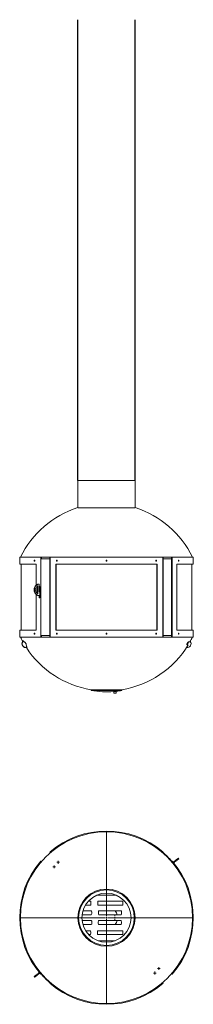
# Model space of a CAD drawing. Header units: millimetres. Extents: x 1156 to 1792, y 1738 to 5352.
import ezdxf

# ---------------------------------------------------------------- set-up
doc = ezdxf.new("R2010")
doc.units = ezdxf.units.MM

# ---------------------------------------------------------------- blocks, each defined once
blk = doc.blocks.new('SW_CENTERMARKSYMBOL_0')
at = {"color": 0, "linetype": 'Continuous', "lineweight": 0}
for p, q in [((0, 5), (0, 317.5)), ((-5, 0), (-317.5, 0)), ((0, 0), (-2.5, 0)), ((0, 0), (0, 2.5)), ((0, 0), (0, -2.5)), ((0, 0), (2.5, 0)), ((5, 0), (317.5, 0)), ((0, -5), (0, -317.5))]:
    blk.add_line(p, q, dxfattribs=at)
blk = doc.blocks.new('SW_CENTERMARKSYMBOL_1')
at = {"color": 0, "linetype": 'Continuous', "lineweight": 0}
for p, q in [((-2.5, 0), (-5, 0)), ((0, 0), (-2.5, 0)), ((0, 2.5), (0, 5)), ((0, 0), (0, 2.5)), ((0, 0), (0, -2.5)), ((0, 0), (2.5, 0)), ((2.5, 0), (5, 0)), ((0, -2.5), (0, -5))]:
    blk.add_line(p, q, dxfattribs=at)
blk = doc.blocks.new('SW_CENTERMARKSYMBOL_2')
at = {"color": 0, "linetype": 'Continuous', "lineweight": 0}
for p, q in [((-2.5, 0), (-5, 0)), ((0, 0), (-2.5, 0)), ((0, 2.5), (0, 5)), ((0, 0), (0, 2.5)), ((0, 0), (0, -2.5)), ((0, 0), (2.5, 0)), ((2.5, 0), (5, 0)), ((0, -2.5), (0, -5))]:
    blk.add_line(p, q, dxfattribs=at)
blk = doc.blocks.new('SW_CENTERMARKSYMBOL_3')
at = {"color": 0, "linetype": 'Continuous', "lineweight": 0}
for p, q in [((-5, 0), (-7.6, 0)), ((0, 0), (-2.5, 0)), ((0, 5), (0, 7.6)), ((0, 0), (0, 2.5)), ((0, 0), (0, -2.5)), ((0, 0), (2.5, 0)), ((5, 0), (7.6, 0)), ((0, -5), (0, -7.6))]:
    blk.add_line(p, q, dxfattribs=at)
blk = doc.blocks.new('SW_CENTERMARKSYMBOL_4')
at = {"color": 0, "linetype": 'Continuous', "lineweight": 0}
for p, q in [((-2.5, 0), (-5, 0)), ((0, 0), (-2.5, 0)), ((0, 2.5), (0, 5)), ((0, 0), (0, 2.5)), ((0, 0), (0, -2.5)), ((0, 0), (2.5, 0)), ((2.5, 0), (5, 0)), ((0, -2.5), (0, -5))]:
    blk.add_line(p, q, dxfattribs=at)
blk = doc.blocks.new('SW_CENTERMARKSYMBOL_5')
at = {"color": 0, "linetype": 'Continuous', "lineweight": 0}
for p, q in [((-2.5, 0), (-5, 0)), ((0, 0), (-2.5, 0)), ((0, 2.5), (0, 5)), ((0, 0), (0, 2.5)), ((0, 0), (0, -2.5)), ((0, 0), (2.5, 0)), ((2.5, 0), (5, 0)), ((0, -2.5), (0, -5))]:
    blk.add_line(p, q, dxfattribs=at)

msp = doc.modelspace()

# ---------------------------------------------------------------- linework, layer by layer
for p, q in [((1369.3, 3661.3), (1369.3, 5352.4)), ((1579.3, 3661.3), (1579.3, 5352.4))]:
    msp.add_line(p, q)
at = {"color": 7, "linetype": 'Continuous', "lineweight": 15}
for p, q in [((1369.3, 3661.3), (1369.3, 3561.3)), ((1369.3, 3661.3), (1579.3, 3661.3)), ((1579.3, 3561.3), (1579.3, 3661.3)), ((1369.3, 3561.3), (1579.3, 3561.3)), ((1156.3, 3379.5), (1156.3, 3368.8)), ((1156.3, 3379.5), (1233.3, 3379.5)), ((1156.3, 3368.8), (1156.3, 3368.8)), ((1156.3, 3365.3), (1156.3, 3368.8)), ((1156.3, 3365.3), (1156.3, 3354.5)), ((1156.3, 3365.3), (1156.3, 3365.3)), ((1159.3, 3380), (1159.3, 3379.5)), ((1538.3, 3380), (1159.3, 3380)), ((1211.1, 3368.8), (1209.1, 3368.8)), ((1209.1, 3368.8), (1209.1, 3365.3)), ((1209.1, 3365.3), (1211.1, 3365.3)), ((1210.2, 3365.5), (1210.2, 3368.5)), ((1210.2, 3368.5), (1211.1, 3368.5)), ((1210.2, 3365.5), (1211.1, 3365.5)), ((1211.1, 3365.3), (1211.1, 3368.8)), ((1233.3, 3379.5), (1233.3, 3086.5)), ((1233.3, 3379.5), (1233.3, 3379.5)), ((1233.3, 3086.5), (1233.3, 3379.5)), ((1235.6, 3379.5), (1233.3, 3379.5)), ((1267.2, 3373.5), (1234.5, 3373.5)), ((1235.6, 3379.5), (1235.6, 3373.5)), ((1267.2, 3374), (1235.6, 3374)), ((1267.2, 3379.5), (1267.2, 3086.5)), ((1267.8, 3379.5), (1267.2, 3379.5)), ((1267.8, 3086.5), (1267.8, 3379.5)), ((1267.8, 3379.5), (1680.8, 3379.5)), ((1293.6, 3368.8), (1290.8, 3368.8)), ((1290.8, 3368.8), (1290.8, 3365.3)), ((1290.8, 3365.3), (1293.6, 3365.3)), ((1291.6, 3368.5), (1291.6, 3365.5)), ((1293.6, 3368.5), (1291.6, 3368.5)), ((1293.6, 3365.5), (1291.6, 3365.5)), ((1292.5, 3368.8), (1292.5, 3368.5)), ((1292.5, 3365.5), (1292.5, 3365.3)), ((1293.6, 3365.3), (1293.6, 3368.8)), ((1472.6, 3368.8), (1472.6, 3365.3)), ((1476.1, 3368.8), (1472.6, 3368.8)), ((1472.6, 3368.8), (1472.6, 3365.3)), ((1472.6, 3365.3), (1476.1, 3365.3)), ((1472.8, 3365.5), (1472.8, 3368.5)), ((1475.8, 3368.5), (1472.8, 3368.5)), ((1475.8, 3365.5), (1472.8, 3365.5)), ((1475.8, 3368.5), (1475.8, 3365.5)), ((1475.8, 3368.5), (1475.8, 3368.5)), ((1475.8, 3368.5), (1475.8, 3365.5)), ((1475.8, 3365.5), (1475.8, 3365.5)), ((1476.1, 3365.3), (1476.1, 3368.8)), ((1476.1, 3368.5), (1476.1, 3368.8)), ((1476.1, 3365.3), (1476.1, 3365.5)), ((1789.3, 3380), (1538.3, 3380)), ((1657.9, 3368.8), (1655, 3368.8)), ((1655, 3368.8), (1655, 3365.3)), ((1657, 3368.5), (1655, 3368.5)), ((1657, 3365.5), (1655, 3365.5)), ((1655, 3365.3), (1657.9, 3365.3)), ((1656.1, 3368.5), (1656.1, 3368.8)), ((1656.1, 3365.3), (1656.1, 3365.5)), ((1657, 3368.5), (1657, 3365.5)), ((1657.9, 3365.3), (1657.9, 3368.8)), ((1680.8, 3379.5), (1680.8, 3086.5)), ((1681.4, 3379.5), (1680.8, 3379.5)), ((1681.4, 3086.5), (1681.4, 3379.5)), ((1713, 3374), (1681.4, 3374)), ((1713, 3373.5), (1681.4, 3373.5)), ((1713, 3086.5), (1713, 3379.5)), ((1715.3, 3379.5), (1713, 3379.5)), ((1715.3, 3086.5), (1715.3, 3379.5)), ((1715.3, 3379.5), (1715.3, 3086.5)), ((1715.3, 3379.5), (1715.3, 3379.5)), ((1715.3, 3379.5), (1792.3, 3379.5)), ((1739.5, 3368.8), (1737.6, 3368.8)), ((1737.6, 3368.8), (1737.6, 3365.3)), ((1737.6, 3368.5), (1738.5, 3368.5)), ((1737.6, 3365.5), (1738.5, 3365.5)), ((1737.6, 3365.3), (1739.5, 3365.3)), ((1738.5, 3368.5), (1738.5, 3365.5)), ((1739.5, 3365.3), (1739.5, 3368.8)), ((1789.3, 3379.5), (1789.3, 3380)), ((1792.3, 3368.8), (1792.3, 3379.5)), ((1792.3, 3368.8), (1792.3, 3368.8)), ((1792.3, 3368.8), (1792.3, 3365.3)), ((1792.3, 3354.5), (1792.3, 3365.3)), ((1792.3, 3365.3), (1792.3, 3365.3)), ((1216.5, 3354.5), (1156.3, 3354.5)), ((1161.8, 3354.5), (1161.8, 3111.5)), ((1216.5, 3277.4), (1216.5, 3354.5)), ((1288.5, 3354.5), (1288.5, 3111.5)), ((1660.1, 3354.5), (1288.5, 3354.5)), ((1290.3, 3354.5), (1290.3, 3111.5)), ((1658.4, 3111.5), (1658.4, 3354.5)), ((1660.1, 3111.5), (1660.1, 3354.5)), ((1792.3, 3354.5), (1732.1, 3354.5)), ((1732.1, 3354.5), (1732.1, 3111.5)), ((1786.8, 3111.5), (1786.8, 3354.5)), ((1216.5, 3251.8), (1216.5, 3267.7)), ((1221.2, 3273.7), (1221.2, 3245.8)), ((1223.1, 3274.8), (1223.1, 3244.7)), ((1225.5, 3280.8), (1227.4, 3280.8)), ((1227.4, 3253), (1227.4, 3280.8)), ((1230.3, 3253), (1227.4, 3253)), ((1230.3, 3272), (1227.7, 3272)), ((1227.7, 3272), (1227.7, 3253)), ((1230, 3272), (1230, 3253)), ((1230.3, 3230), (1230.3, 3272)), ((1216.5, 3111.5), (1216.5, 3242.2)), ((1225.5, 3238.8), (1227.4, 3238.8)), ((1227.4, 3238.8), (1230.3, 3238.8)), ((1227.7, 3238.8), (1227.7, 3230)), ((1227.7, 3230), (1230.3, 3230)), ((1230, 3238.8), (1230, 3230)), ((1156.3, 3111.5), (1156.3, 3100.8)), ((1156.3, 3111.5), (1216.5, 3111.5)), ((1288.5, 3111.5), (1660.1, 3111.5)), ((1732.1, 3111.5), (1792.3, 3111.5)), ((1792.3, 3100.8), (1792.3, 3111.5)), ((1156.3, 3097.3), (1156.3, 3100.8)), ((1156.3, 3100.8), (1156.3, 3100.8)), ((1156.3, 3097.3), (1156.3, 3086.5)), ((1156.3, 3097.3), (1156.3, 3097.3)), ((1233.3, 3086.5), (1156.3, 3086.5)), ((1159.3, 3086.5), (1159.3, 3086)), ((1159.3, 3086), (1789.3, 3086)), ((1169.5, 3073), (1170.2, 3072.9)), ((1173.1, 3067.2), (1170.2, 3072.9)), ((1211.1, 3100.8), (1209.1, 3100.8)), ((1209.1, 3100.8), (1209.1, 3097.3)), ((1209.1, 3097.3), (1211.1, 3097.3)), ((1210.2, 3097.5), (1210.2, 3100.5)), ((1210.2, 3100.5), (1211.1, 3100.5)), ((1211.1, 3097.5), (1210.2, 3097.5)), ((1211.1, 3097.3), (1211.1, 3100.8)), ((1233.3, 3086.5), (1233.3, 3086.5)), ((1235.6, 3086.5), (1233.3, 3086.5)), ((1234.4, 3092.5), (1267.2, 3092.5)), ((1235.6, 3092.5), (1235.6, 3086.5)), ((1235.6, 3092), (1267.2, 3092)), ((1267.2, 3086.5), (1267.8, 3086.5)), ((1267.8, 3086.5), (1680.8, 3086.5)), ((1293.6, 3100.8), (1290.8, 3100.8)), ((1290.8, 3100.8), (1290.8, 3097.3)), ((1290.8, 3097.3), (1293.6, 3097.3)), ((1291.6, 3097.5), (1291.6, 3100.5)), ((1291.6, 3100.5), (1293.6, 3100.5)), ((1291.6, 3097.5), (1293.6, 3097.5)), ((1292.5, 3100.8), (1292.5, 3100.5)), ((1292.5, 3097.5), (1292.5, 3097.3)), ((1293.6, 3097.3), (1293.6, 3100.8)), ((1472.6, 3100.8), (1472.6, 3097.3)), ((1476.1, 3100.8), (1472.6, 3100.8)), ((1472.6, 3100.8), (1472.6, 3097.3)), ((1472.6, 3097.3), (1476.1, 3097.3)), ((1472.8, 3100.5), (1472.8, 3097.5)), ((1472.8, 3100.5), (1475.8, 3100.5)), ((1472.8, 3097.5), (1472.8, 3100.5)), ((1475.8, 3097.5), (1472.8, 3097.5)), ((1475.8, 3097.5), (1475.8, 3100.5)), ((1475.8, 3097.5), (1475.8, 3100.5)), ((1476.1, 3097.3), (1476.1, 3100.8)), ((1476.1, 3097.3), (1476.1, 3100.8)), ((1655, 3100.8), (1655, 3097.3)), ((1657.9, 3100.8), (1655, 3100.8)), ((1655, 3100.5), (1657, 3100.5)), ((1655, 3097.5), (1657, 3097.5)), ((1655, 3097.3), (1657.9, 3097.3)), ((1656.1, 3100.5), (1656.1, 3100.8)), ((1656.1, 3097.3), (1656.1, 3097.5)), ((1657, 3097.5), (1657, 3100.5)), ((1657.9, 3097.3), (1657.9, 3100.8)), ((1680.8, 3086.5), (1681.4, 3086.5)), ((1681.4, 3092.5), (1713, 3092.5)), ((1681.4, 3092), (1713, 3092)), ((1715.3, 3086.5), (1713, 3086.5)), ((1715.3, 3086.5), (1715.3, 3086.5)), ((1792.3, 3086.5), (1715.3, 3086.5)), ((1739.5, 3100.8), (1737.6, 3100.8)), ((1737.6, 3100.8), (1737.6, 3097.3)), ((1737.6, 3100.5), (1738.5, 3100.5)), ((1738.5, 3097.5), (1737.6, 3097.5)), ((1737.6, 3097.3), (1739.5, 3097.3)), ((1738.5, 3100.5), (1738.5, 3097.5)), ((1739.5, 3097.3), (1739.5, 3100.8)), ((1789.3, 3086), (1789.3, 3086.5)), ((1792.3, 3100.8), (1792.3, 3100.8)), ((1792.3, 3100.8), (1792.3, 3097.3)), ((1792.3, 3086.5), (1792.3, 3097.3)), ((1792.3, 3097.3), (1792.3, 3097.3)), ((1174.4, 3068.3), (1172.6, 3068.3)), ((1173, 3067.5), (1174, 3068)), ((1174.6, 3068), (1173.1, 3067.2)), ((1174, 3068), (1174.6, 3068)), ((1176.2, 3064.9), (1174.6, 3068)), ((1176.9, 3065.7), (1176.1, 3065.2)), ((1177.1, 3065.4), (1176.2, 3064.9)), ((1178.1, 3047.7), (1178.7, 3047.7)), ((1179.9, 3057.8), (1180.7, 3058.3)), ((1181.5, 3054.8), (1179.9, 3057.8)), ((1180, 3057.9), (1180.3, 3057.9)), ((1180, 3054), (1181.5, 3054.8)), ((1183, 3048.2), (1180, 3054)), ((1769.9, 3047.7), (1770.5, 3047.7)), ((1771.6, 3059.3), (1776.4, 3068.3)), ((1774.1, 3057.9), (1771.6, 3059.3)), ((1776.1, 3067.2), (1775.9, 3067.4)), ((1776.1, 3067.2), (1776.6, 3068.3)), ((1418.3, 2893.1), (1418.3, 2890.1)), ((1530.3, 2893.1), (1418.3, 2893.1)), ((1530.3, 2890.1), (1530.3, 2893.1)), ((1530.3, 2890.1), (1418.3, 2890.1)), ((1500.8, 2886.6), (1500.8, 2880.9)), ((1509.8, 2880.9), (1500.8, 2880.9)), ((1501.3, 2880.9), (1501.3, 2880.4)), ((1509.3, 2880.4), (1501.3, 2880.4)), ((1509.3, 2880.4), (1509.3, 2880.9)), ((1509.8, 2880.9), (1509.8, 2887.4)), ((1267.2, 2297.8), (1267.8, 2298.3)), ((1267.2, 2297.8), (1269.1, 2295.5)), ((1269.1, 2295.5), (1269.7, 2296)), ((1679.5, 2295.5), (1678.9, 2296)), ((1679.5, 2295.5), (1681.4, 2297.8)), ((1680.8, 2298.3), (1681.4, 2297.8)), ((1233.3, 2263.9), (1235.6, 2262)), ((1233.3, 2263.9), (1233.3, 2263.9)), ((1235.6, 2262), (1235.6, 2262)), ((1713, 2262), (1715.3, 2263.9)), ((1713, 2262), (1713, 2262)), ((1715.3, 2263.9), (1715.3, 2263.9)), ((1718.9, 2259.7), (1721.2, 2261.6)), ((1720.8, 2257.4), (1723.1, 2259.3)), ((1723.1, 2259.3), (1721.2, 2261.6)), ((1739.5, 2272.4), (1737.6, 2274.8)), ((1510.6, 2138.8), (1438, 2138.8)), ((1415.1, 2102.6), (1397.1, 2102.6)), ((1407.5, 2116.8), (1415.1, 2116.8)), ((1417.2, 2111.8), (1417.2, 2107.6)), ((1442, 2107.6), (1442, 2111.8)), ((1443.5, 2116.8), (1533.2, 2116.8)), ((1533.2, 2102.6), (1443.5, 2102.6)), ((1534.6, 2111.8), (1534.6, 2107.6)), ((1418.2, 2067.3), (1385, 2067.3)), ((1387.8, 2081.4), (1418.2, 2081.4)), ((1420.5, 2076.4), (1420.5, 2072.3)), ((1445.2, 2072.3), (1445.2, 2076.4)), ((1446.6, 2081.4), (1528, 2081.4)), ((1528, 2067.3), (1446.6, 2067.3)), ((1529.3, 2076.4), (1529.3, 2072.3)), ((1385, 2045.6), (1418.7, 2045.6)), ((1418.7, 2031.5), (1387.8, 2031.5)), ((1421, 2040.6), (1421, 2036.5)), ((1444, 2036.5), (1444, 2040.6)), ((1445.3, 2045.6), (1527.6, 2045.6)), ((1527.6, 2031.5), (1445.3, 2031.5)), ((1529, 2040.6), (1529, 2036.5)), ((1398.3, 2008.2), (1414.5, 2008.2)), ((1414.5, 1994.1), (1409.4, 1994.1)), ((1416.6, 2003.2), (1416.6, 1999)), ((1441, 1999), (1441, 2003.2)), ((1442.5, 2008.2), (1533.2, 2008.2)), ((1533.2, 1994.1), (1442.5, 1994.1)), ((1534.6, 2003.2), (1534.6, 1999)), ((1443.2, 1972), (1505.5, 1972)), ((1227.8, 1855.5), (1225.5, 1853.6)), ((1225.5, 1853.6), (1227.4, 1851.3)), ((1229.8, 1853.2), (1227.4, 1851.3)), ((1235.6, 1850.9), (1233.3, 1848.9)), ((1233.3, 1848.9), (1233.3, 1849)), ((1235.6, 1850.9), (1235.6, 1850.9)), ((1715.3, 1848.9), (1713, 1850.9)), ((1713, 1850.9), (1713, 1850.9)), ((1715.3, 1849), (1715.3, 1848.9)), ((1209.1, 1840.5), (1211, 1838.1)), ((1269.1, 1817.4), (1267.2, 1815.1)), ((1267.8, 1814.6), (1267.2, 1815.1)), ((1269.1, 1817.4), (1269.7, 1816.9)), ((1679.5, 1817.4), (1678.9, 1816.9)), ((1681.4, 1815.1), (1679.5, 1817.4)), ((1681.4, 1815.1), (1680.8, 1814.6))]:
    msp.add_line(p, q, dxfattribs=at)
at = {"color": 7, "linetype": 'Continuous', "lineweight": 15, "flags": 128}
for points in [[(1225.5, 3280.8), (1223.4, 3280.6), (1221.3, 3280.1), (1219.2, 3279.2), (1217.3, 3278), (1215.5, 3276.4), (1213.9, 3274.6), (1212.5, 3272.6), (1211.3, 3270.3), (1210.4, 3267.8), (1209.7, 3265.2), (1209.3, 3262.5), (1209.1, 3259.8), (1209.3, 3257), (1209.7, 3254.3), (1210.4, 3251.7), (1211.3, 3249.3), (1212.5, 3247), (1213.9, 3244.9), (1215.5, 3243.1), (1217.3, 3241.6), (1219.2, 3240.4), (1221.3, 3239.5), (1223.4, 3239), (1225.5, 3238.8)], [(1227.4, 3280.8), (1225.2, 3280.6), (1223.1, 3280.1), (1221.1, 3279.2), (1219.2, 3278), (1217.4, 3276.4), (1215.8, 3274.6), (1214.4, 3272.6), (1213.2, 3270.3), (1212.2, 3267.8), (1211.5, 3265.2), (1211.1, 3262.5), (1211, 3259.8), (1211.1, 3257), (1211.5, 3254.3), (1212.2, 3251.7), (1213.2, 3249.3), (1214.4, 3247), (1215.8, 3244.9), (1217.4, 3243.1), (1219.2, 3241.6), (1221.1, 3240.4), (1223.1, 3239.5), (1225.2, 3239), (1227.4, 3238.8)], [(1223.1, 3244.7), (1221.4, 3245.7), (1219.8, 3247.1), (1218.4, 3248.7), (1217.2, 3250.6), (1216.2, 3252.7), (1215.5, 3255), (1215, 3257.3), (1214.9, 3259.8), (1215, 3262.2), (1215.5, 3264.6), (1216.2, 3266.9), (1217.2, 3269), (1218.4, 3270.8), (1219.8, 3272.5), (1221.4, 3273.8), (1223.1, 3274.8)], [(1472.8, 3100.5), (1472.8, 3100.5)], [(1472.8, 3097.5), (1472.8, 3097.5)], [(1769.9, 3047.7), (1767.8, 3047.8), (1767.7, 3047.8)], [(1721.2, 2261.6), (1723.4, 2263.3), (1725.5, 2265), (1727.5, 2266.6), (1729.4, 2268.2), (1731.2, 2269.6), (1732.8, 2270.9), (1734.2, 2272), (1735.4, 2273), (1736.4, 2273.8), (1737.1, 2274.3), (1737.5, 2274.6), (1737.6, 2274.8)], [(1723.1, 2259.3), (1725.3, 2261), (1727.4, 2262.7), (1729.4, 2264.3), (1731.3, 2265.8), (1733.1, 2267.3), (1734.7, 2268.6), (1736.1, 2269.7), (1737.3, 2270.7), (1738.3, 2271.4), (1738.9, 2272), (1739.4, 2272.3), (1739.5, 2272.4)], [(1225.5, 1853.6), (1223.4, 1851.9), (1221.3, 1850.2), (1219.2, 1848.6), (1217.3, 1847.1), (1215.5, 1845.6), (1213.9, 1844.3), (1212.5, 1843.2), (1211.3, 1842.2), (1210.4, 1841.5), (1209.7, 1840.9), (1209.3, 1840.6), (1209.1, 1840.5)], [(1227.4, 1851.3), (1225.2, 1849.6), (1223.1, 1847.9), (1221.1, 1846.3), (1219.2, 1844.7), (1217.4, 1843.3), (1215.8, 1842), (1214.4, 1840.9), (1213.2, 1839.9), (1212.2, 1839.1), (1211.5, 1838.6), (1211.1, 1838.3), (1211, 1838.1)]]:
    msp.add_lwpolyline(points, dxfattribs=at)
at = {"color": 7, "linetype": 'Continuous', "lineweight": 15}
for radius in [315, 105, 102, 90]:
    msp.add_circle((1474.3, 2056.4), radius, dxfattribs=at)
for centre, radius, start, end in [((1474.3, 3227.5), 350, 107.4576, 154.1581), ((1474.3, 3227.5), 350, 25.8419, 72.5424), ((1474.3, 3238.6), 350, 205.8419, 208.7039), ((1179, 3062.1), 14.4, 131.0027, 266.5673), ((1179.5, 3062.1), 14.3, 130.6617, 284.1225), ((1474.3, 3238.6), 350, 330.8801, 334.1581), ((1474.3, 3238.6), 350, 213.0311, 260.7931), ((1474.3, 3238.6), 350, 279.2069, 328.9154), ((1769.7, 3062.1), 14.3, 262.2306, 36.0543), ((1474.3, 3235.6), 350, 260.7931, 274.2438), ((1474.3, 3235.6), 350, 275.9202, 279.2069), ((1474.3, 2056.4), 318, 49.5, 130.5), ((1474.3, 2056.4), 316.5, 40.7316, 49.3589), ((1474.3, 2056.4), 318, 139.275, 220.725), ((1474.3, 2056.4), 318, 319.275, 40.725), ((1474.3, 2056.4), 40.5, 15.485, 38.0379), ((1474.3, 2056.4), 40.5, 321.9559, 344.5099), ((1474.3, 2056.4), 316.5, 220.7316, 229.3589), ((1474.3, 2056.4), 318, 229.5, 310.5)]:
    msp.add_arc(centre, radius, start, end, dxfattribs=at)
for points, knots in [([(1180.5, 3058.5), (1180.5, 3058.8), (1180.3, 3059.4), (1179.8, 3060.8), (1178.9, 3062.5), (1177.9, 3064.2), (1176.8, 3065.9), (1175.8, 3067.2), (1174.9, 3068.1), (1174.6, 3068.2), (1174.4, 3068.3)], [0, 0, 0, 0, 0.107655, 0.236759, 0.364037, 0.489765, 0.614894, 0.740603, 0.867812, 1, 1, 1, 1]), ([(1180.3, 3057.9), (1180.4, 3057.9), (1180.5, 3057.9), (1180.5, 3058.1), (1180.5, 3058.2)], [0, 0, 0, 0, 0.331381, 1, 1, 1, 1]), ([(1774.2, 3068.3), (1774.1, 3068.3), (1774, 3068.2), (1773.9, 3068.1), (1773.8, 3068.1), (1773.7, 3068), (1773.6, 3067.9), (1773.4, 3067.7), (1773.2, 3067.6), (1772.9, 3067.2), (1772.7, 3067), (1772.3, 3066.5), (1772.1, 3066.2), (1771.8, 3065.8), (1771.7, 3065.7), (1771.5, 3065.4), (1771.4, 3065.2), (1771.1, 3064.7), (1770.9, 3064.4), (1770.5, 3063.7), (1770.3, 3063.4), (1770, 3062.9), (1769.9, 3062.7), (1769.7, 3062.4), (1769.6, 3062.2), (1769.3, 3061.7), (1769.2, 3061.4), (1768.9, 3060.9), (1768.9, 3060.8), (1768.7, 3060.5), (1768.7, 3060.3), (1768.5, 3059.9), (1768.4, 3059.6), (1768.2, 3059.1), (1768.2, 3058.9), (1768.1, 3058.6), (1768.1, 3058.6), (1768.1, 3058.4), (1768.1, 3058.3), (1768.1, 3058.1), (1768.1, 3058), (1768.2, 3057.9), (1768.2, 3057.9), (1768.3, 3057.9)], [0, 0, 0, 0, 0.0625, 0.0625, 0.09375, 0.09375, 0.125, 0.125, 0.1875, 0.1875, 0.25, 0.25, 0.3125, 0.3125, 0.34375, 0.34375, 0.375, 0.375, 0.4375, 0.4375, 0.5, 0.5, 0.53125, 0.53125, 0.5625, 0.5625, 0.625, 0.625, 0.65625, 0.65625, 0.6875, 0.6875, 0.75, 0.75, 0.8125, 0.8125, 0.84375, 0.84375, 0.875, 0.875, 0.9375, 0.9375, 1, 1, 1, 1]), ([(1768.3, 3057.9), (1769.3, 3057.9), (1770.9, 3057.9), (1772.4, 3057.9), (1773.4, 3057.9), (1773.9, 3057.9), (1774.2, 3057.9), (1774.1, 3057.9), (1774.1, 3057.9)], [0, 0, 0, 0, 0.276073, 0.456585, 0.637096, 0.818521, 0.999947, 1, 1, 1, 1]), ([(1780.1, 3068.3), (1780, 3068.3), (1779.9, 3068.3), (1778.9, 3068.3), (1777.8, 3068.3), (1776.2, 3068.3), (1774.9, 3068.3), (1774.2, 3068.3)], [0, 0, 0, 0, 0.274036, 0.454952, 0.636096, 0.817932, 1, 1, 1, 1]), ([(1510.4, 2887.5), (1510.4, 2887.4), (1510.2, 2887.4), (1509.4, 2887.4), (1508.1, 2887.2), (1506.5, 2887.1), (1504.7, 2886.9), (1503, 2886.8), (1501.6, 2886.7), (1500.6, 2886.6), (1500.3, 2886.6), (1500.2, 2886.5), (1500.2, 2886.6), (1500.3, 2886.6)], [0, 0, 0, 0, 0.104545, 0.209083, 0.313808, 0.418924, 0.52441, 0.630077, 0.73566, 0.840928, 0.94579, 0.978455, 1, 1, 1, 1])]:
    msp.add_open_spline(points, degree=3, knots=knots, dxfattribs=at)
for points in [[(1415.1, 2116.8), (1416.2, 2116.8), (1417.2, 2114.5), (1417.2, 2111.8)], [(1417.2, 2107.6), (1417.2, 2104.8), (1416.2, 2102.6), (1415.1, 2102.6)], [(1442, 2111.8), (1442, 2114.5), (1442.7, 2116.8), (1443.5, 2116.8)], [(1443.5, 2102.6), (1442.7, 2102.6), (1442, 2104.8), (1442, 2107.6)], [(1533.2, 2116.8), (1534, 2116.8), (1534.6, 2114.5), (1534.6, 2111.8)], [(1534.6, 2107.6), (1534.6, 2104.8), (1534, 2102.6), (1533.2, 2102.6)], [(1418.2, 2081.4), (1419.4, 2081.4), (1420.5, 2079.2), (1420.5, 2076.4)], [(1420.5, 2072.3), (1420.5, 2069.5), (1419.4, 2067.3), (1418.2, 2067.3)], [(1445.2, 2076.4), (1445.2, 2079.2), (1445.8, 2081.4), (1446.6, 2081.4)], [(1446.6, 2067.3), (1445.8, 2067.3), (1445.2, 2069.5), (1445.2, 2072.3)], [(1528, 2081.4), (1528.7, 2081.4), (1529.3, 2079.2), (1529.3, 2076.4)], [(1529.3, 2072.3), (1529.3, 2069.5), (1528.7, 2067.3), (1528, 2067.3)], [(1418.7, 2045.6), (1420, 2045.6), (1421, 2043.4), (1421, 2040.6)], [(1421, 2036.5), (1421, 2033.7), (1420, 2031.5), (1418.7, 2031.5)], [(1444, 2040.6), (1444, 2043.4), (1444.6, 2045.6), (1445.3, 2045.6)], [(1445.3, 2031.5), (1444.6, 2031.5), (1444, 2033.7), (1444, 2036.5)], [(1527.6, 2045.6), (1528.4, 2045.6), (1529, 2043.4), (1529, 2040.6)], [(1529, 2036.5), (1529, 2033.7), (1528.4, 2031.5), (1527.6, 2031.5)], [(1414.5, 2008.2), (1415.7, 2008.2), (1416.6, 2006), (1416.6, 2003.2)], [(1416.6, 1999), (1416.6, 1996.3), (1415.7, 1994.1), (1414.5, 1994.1)], [(1441, 2003.2), (1441, 2006), (1441.7, 2008.2), (1442.5, 2008.2)], [(1442.5, 1994.1), (1441.7, 1994.1), (1441, 1996.3), (1441, 1999)], [(1533.2, 2008.2), (1534, 2008.2), (1534.6, 2006), (1534.6, 2003.2)], [(1534.6, 1999), (1534.6, 1996.3), (1534, 1994.1), (1533.2, 1994.1)]]:
    msp.add_open_spline(points, degree=3, dxfattribs=at)

# ---------------------------------------------------------------- block references
at = {"color": 7, "linetype": 'Continuous', "lineweight": 0}
for name, p in [('SW_CENTERMARKSYMBOL_0', (1474.3, 2056.4)), ('SW_CENTERMARKSYMBOL_2', (1282.2, 2243)), ('SW_CENTERMARKSYMBOL_1', (1296.7, 2259.6)), ('SW_CENTERMARKSYMBOL_3', (1505.3, 2056.4)), ('SW_CENTERMARKSYMBOL_4', (1651.9, 1853.3)), ('SW_CENTERMARKSYMBOL_5', (1666.4, 1869.9))]:
    msp.add_blockref(name, p, dxfattribs=at)

doc.saveas('drawing.dxf')
